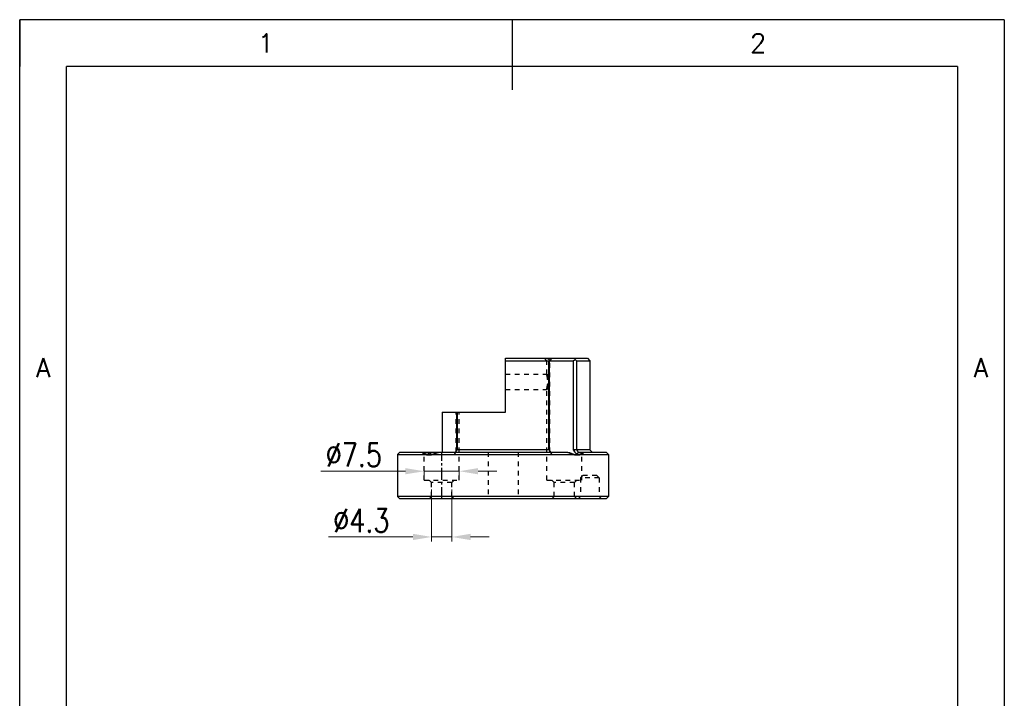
# Model space of a CAD drawing. Header units: millimetres. Extents: x -10 to 200, y -10 to 287.
# Tile 2 of 2: x -10 to 200, y 142 to 287. Entities that reach past the tile are written whole.
import ezdxf
from ezdxf.enums import TextEntityAlignment as Align

# ---------------------------------------------------------------- set-up
doc = ezdxf.new("R2010")
doc.units = ezdxf.units.MM
doc.header["$LTSCALE"] = 10
doc.linetypes.add('CENTER', pattern=[2, 1.25, -0.25, 0.25, -0.25])
doc.linetypes.add('HIDDEN', pattern=[0.2, 0.1, -0.1])
for name, color, linetype in [('1轮廓实线层', 7, 'Continuous'), ('2细线层', 4, 'Continuous'), ('6文字层', 3, 'Continuous'), ('DEFAULT_2', 8, 'HIDDEN'), ('图框层', 7, 'Continuous')]:
    doc.layers.add(name, color=color, linetype=linetype)
doc.layers.add('dim', color=82, linetype='Continuous', lineweight=9)
doc.styles.add('TH_GBDIM', font='romans.shx', dxfattribs={"width": 0.8, "bigfont": 'gbcbig.shx'})
doc.dimstyles.new('TH_GBDIM', dxfattribs={"dimtxt": 3.5, "dimasz": 2.5, "dimexe": 2, "dimexo": 0, "dimgap": 1.5, "dimtad": 1, "dimdec": 1, "dimdsep": 46, "dimtxsty": 'TH_GBDIM', "dimcen": 2.5, "dimclrd": 130, "dimclre": 130, "dimclrt": 3, "dimadec": 0, "dimazin": 2, "dimtfac": 0.714286, "dimtdec": 1, "dimtmove": 0, "dimatfit": 3, "dimfxl": 0, "dimtzin": 0, "dimlwd": -1, "dimlwe": -1, "dimarcsym": 0})

# ---------------------------------------------------------------- blocks, each defined once
blk = doc.blocks.new('*D10')
at = {"layer": 'Defpoints', "color": 0, "transparency": 16777216}
for p in [(76.26, 191.5), (83.76, 191.5), (83.76, 190.66)]:
    blk.add_point(p, dxfattribs=at)
at = {"layer": 'dim', "color": 130, "linetype": 'Continuous', "transparency": 16777216}
for p, q in [((76.26, 191.5), (76.26, 189.66)), ((83.76, 191.5), (83.76, 189.66)), ((72.26, 190.66), (54.26, 190.66)), ((83.76, 190.66), (76.26, 190.66)), ((87.76, 190.66), (91.76, 190.66))]:
    blk.add_line(p, q, dxfattribs=at)
at = {"layer": 'dim', "color": 130, "transparency": 16777216}
for points in [[(72.26, 191.33), (72.26, 190), (76.26, 190.66)], [(87.76, 191.33), (87.76, 190), (83.76, 190.66)]]:
    blk.add_solid(points, dxfattribs=at)
at = {"layer": 'dim', "color": 3, "transparency": 16777216, "insert": (61.26, 194.16), "char_height": 5, "attachment_point": 5, "style": 'TH_GBDIM'}
blk.add_mtext('%%c7.5', dxfattribs=at)
blk = doc.blocks.new('*D11')
at = {"layer": 'Defpoints', "color": 0, "transparency": 16777216}
for p in [(77.86, 186.75), (82.16, 186.75), (82.16, 176.64)]:
    blk.add_point(p, dxfattribs=at)
at = {"layer": 'dim', "color": 130, "linetype": 'Continuous', "transparency": 16777216}
for p, q in [((77.86, 186.75), (77.86, 175.64)), ((82.16, 186.75), (82.16, 175.64)), ((73.86, 176.64), (55.86, 176.64)), ((82.16, 176.64), (77.86, 176.64)), ((86.16, 176.64), (90.16, 176.64))]:
    blk.add_line(p, q, dxfattribs=at)
at = {"layer": 'dim', "color": 130, "transparency": 16777216}
for points in [[(73.86, 177.31), (73.86, 175.97), (77.86, 176.64)], [(86.16, 177.31), (86.16, 175.97), (82.16, 176.64)]]:
    blk.add_solid(points, dxfattribs=at)
at = {"layer": 'dim', "color": 3, "transparency": 16777216, "insert": (62.86, 180.14), "char_height": 5, "attachment_point": 5, "style": 'TH_GBDIM'}
blk.add_mtext('%%c4.3', dxfattribs=at)

msp = doc.modelspace()

# ---------------------------------------------------------------- linework, layer by layer
at = {"color": 7, "linetype": 'Continuous'}
for p, q in [((93.59, 203.25), (93.59, 214.75)), ((93.59, 214.75), (111.09, 214.75)), ((93.59, 214.25), (102.89, 214.25)), ((102.92, 214.49), (102.89, 214.25)), ((102.89, 195.25), (102.89, 214.25)), ((102.96, 214.25), (102.96, 210.42)), ((102.96, 214.25), (108.1, 214.25)), ((108.1, 195.17), (108.1, 214.25)), ((108.79, 214.25), (111.59, 214.25)), ((108.79, 214.25), (108.79, 195.25)), ((111.09, 214.75), (111.59, 214.25)), ((111.59, 214.25), (111.59, 195.25)), ((102.96, 209.08), (102.96, 195.18)), ((80.09, 203.25), (80.09, 194.75)), ((80.09, 203.25), (93.59, 203.25)), ((83.23, 195.18), (83.23, 203.25)), ((83.3, 203.25), (83.3, 195.25)), ((71.09, 194.75), (70.59, 194.25)), ((70.59, 194.25), (70.59, 185.25)), ((70.59, 194.25), (76.48, 194.25)), ((71.09, 194.75), (106.68, 194.75)), ((76.79, 194.25), (77.42, 194.25)), ((77.01, 194.74), (77.02, 194.75)), ((77.91, 194.25), (108.27, 194.25)), ((83.3, 195.25), (83.29, 195.28)), ((102.89, 195.25), (83.3, 195.25)), ((108.79, 195.25), (108.74, 195.29)), ((108.76, 194.25), (109.4, 194.25)), ((111.59, 195.25), (108.79, 195.25)), ((109.19, 194.75), (115.09, 194.75)), ((109.19, 194.73), (109.2, 194.71)), ((109.7, 194.25), (115.59, 194.25)), ((111.59, 195.25), (112.09, 194.75)), ((115.09, 194.75), (115.59, 194.25)), ((115.59, 194.25), (115.59, 185.25)), ((71.09, 184.75), (70.59, 185.25)), ((115.59, 185.25), (70.59, 185.25)), ((115.09, 184.75), (115.59, 185.25)), ((115.09, 184.75), (71.09, 184.75))]:
    msp.add_line(p, q, dxfattribs=at)
for centre, radius, start, end in [((119.01, 237.38), 27.98, 233.9781, 234.8895), ((119.61, 217.06), 16.89, 188.7386, 189.5673), ((102.69, 223.23), 10.48, 301.0713, 303.5381), ((102.56, 212.85), 6.15, 15.5621, 18.0834), ((47.1, 136.61), 99.16, 51.5349, 51.7595), ((77.19, 196.54), 2.39, 260.0791, 264.2246), ((77.18, 196.51), 2.36, 264.2564, 270.0261), ((80.82, 194.07), 3.89, 169.9238, 170.5502), ((88.68, 185.87), 14.66, 142.7786, 142.926), ((93.33, 209.85), 22.28, 222.8208, 224.4487), ((77.34, 195.82), 1.66, 263.4611, 264.5979), ((90.19, 185.71), 15.36, 143.9392, 146.2142), ((76.18, 206.07), 11.8, 283.5822, 286.3378), ((76.65, 198.98), 7.6, 326.2, 330.6273), ((77.02, 198.77), 7.17, 330.6505, 331.0054), ((109.17, 198.77), 7.18, 208.9976, 209.3521), ((109.68, 199.07), 7.77, 209.4201, 213.7519), ((110.11, 206.5), 12.24, 253.7121, 256.3678), ((95.98, 184.66), 16.61, 39.6169, 39.7909), ((93.06, 209.67), 22.01, 315.5393, 317.1873), ((96.6, 185.17), 15.8, 37.3118, 39.6273), ((109, 196.52), 2.37, 269.9884, 275.4513), ((108.85, 195.81), 1.66, 275.4018, 276.5419), ((97.48, 185.86), 14.69, 37.1406, 37.2775), ((105.36, 194.07), 3.89, 9.4496, 10.0761), ((109, 196.54), 2.39, 275.5044, 279.9208)]:
    msp.add_arc(centre, radius, start, end, dxfattribs=at)
msp.add_ellipse((103.11, 209.75), major_axis=(0, 1.65), ratio=0.101876, start_param=1.153468, end_param=1.988125, dxfattribs=at)
for points, knots in [([(75.79, 194.75), (75.81, 194.74), (75.89, 194.69), (75.98, 194.64), (76.05, 194.61)], [0, 0, 0, 0, 0.24181, 1, 1, 1, 1]), ([(76.79, 194.25), (76.66, 194.29), (76.4, 194.4), (76.16, 194.53), (76.05, 194.61)], [0, 0, 0, 0, 0.505152, 1, 1, 1, 1]), ([(76.48, 194.25), (76.39, 194.29), (76.22, 194.38), (76.09, 194.53), (76.05, 194.61)], [0, 0, 0, 0, 0.523574, 1, 1, 1, 1]), ([(76.48, 194.25), (76.56, 194.23), (76.65, 194.21), (76.75, 194.19), (76.77, 194.19)], [0, 0, 0, 0, 0.749296, 1, 1, 1, 1]), ([(76.79, 194.25), (76.81, 194.24), (76.93, 194.2), (77.05, 194.17), (77.15, 194.16)], [0, 0, 0, 0, 0.23537, 1, 1, 1, 1]), ([(77.18, 194.15), (77.3, 194.15), (77.55, 194.17), (77.79, 194.22), (77.91, 194.25)], [0, 0, 0, 0, 0.492509, 1, 1, 1, 1]), ([(78.95, 194.61), (78.78, 194.53), (78.44, 194.4), (78.09, 194.29), (77.91, 194.25)], [0, 0, 0, 0, 0.51586, 1, 1, 1, 1]), ([(108.27, 194.25), (108.1, 194.29), (107.74, 194.4), (107.4, 194.53), (107.23, 194.61)], [0, 0, 0, 0, 0.486587, 1, 1, 1, 1]), ([(108.76, 194.25), (108.71, 194.33), (108.5, 194.64), (108.27, 194.94), (108.1, 195.17)], [0, 0, 0, 0, 0.244227, 1, 1, 1, 1]), ([(108.27, 194.25), (108.39, 194.22), (108.63, 194.17), (108.88, 194.15), (109, 194.15)], [0, 0, 0, 0, 0.507487, 1, 1, 1, 1]), ([(109.04, 194.16), (109.07, 194.16), (109.19, 194.18), (109.31, 194.22), (109.4, 194.25)], [0, 0, 0, 0, 0.267097, 1, 1, 1, 1]), ([(109.4, 194.25), (109.46, 194.27), (109.72, 194.37), (109.97, 194.5), (110.14, 194.61)], [0, 0, 0, 0, 0.253544, 1, 1, 1, 1]), ([(109.41, 194.19), (109.43, 194.19), (109.53, 194.21), (109.63, 194.23), (109.7, 194.25)], [0, 0, 0, 0, 0.250708, 1, 1, 1, 1]), ([(110.14, 194.61), (110.09, 194.53), (109.96, 194.38), (109.79, 194.29), (109.7, 194.25)], [0, 0, 0, 0, 0.478805, 1, 1, 1, 1]), ([(110.14, 194.61), (110.16, 194.62), (110.25, 194.66), (110.33, 194.71), (110.39, 194.75)], [0, 0, 0, 0, 0.258847, 1, 1, 1, 1])]:
    msp.add_open_spline(points, degree=3, knots=knots, dxfattribs=at)
msp.add_open_spline([(108.1, 195.17), (108.31, 195.2), (108.53, 195.24), (108.74, 195.29)], degree=3, dxfattribs=at)
at = {"layer": '1轮廓实线层'}
msp.add_line((95, 287), (95, 272), dxfattribs=at)
at = {"layer": '2细线层'}
for p, q in [((-10, -10), (-10, 287)), ((200, 287), (-10, 287)), ((-10, 287), (-10, 277)), ((95, 287), (95, 277)), ((200, 287), (200, -10))]:
    msp.add_line(p, q, dxfattribs=at)
at = {"layer": 'DEFAULT_2', "color": 8, "linetype": 'HIDDEN'}
for p, q in [((102.42, 214.25), (101.92, 214.75)), ((102.42, 211.35), (102.42, 214.25)), ((102.89, 214.25), (102.96, 214.25)), ((103.09, 214.25), (103.59, 214.75)), ((103.09, 194.75), (103.09, 214.25)), ((93.59, 211.4), (102.45, 211.4)), ((102.42, 211.35), (102.45, 211.4)), ((93.59, 208.1), (102.45, 208.1)), ((102.42, 188.75), (102.42, 208.16)), ((102.45, 208.1), (102.42, 208.16)), ((83.09, 194.75), (83.09, 203.25)), ((83.76, 188.75), (83.76, 203.25)), ((76.26, 194.25), (75.76, 194.75)), ((76.26, 188.75), (76.26, 194.25)), ((76.48, 194.25), (76.79, 194.25)), ((77.18, 194.15), (77.36, 194.15)), ((77.42, 194.16), (77.41, 194.16)), ((77.42, 194.16), (77.41, 194.16)), ((83.13, 194.98), (83.23, 195.17)), ((83.22, 195.17), (83.23, 195.18)), ((83.26, 195.23), (83.23, 195.17)), ((83.25, 195.2), (83.23, 195.17)), ((83.23, 195.18), (83.23, 195.17)), ((83.26, 195.23), (83.25, 195.2)), ((83.29, 195.29), (83.26, 195.23)), ((83.29, 195.29), (83.26, 195.23)), ((83.27, 195.25), (83.28, 195.27)), ((83.27, 195.25), (83.28, 195.27)), ((83.29, 195.28), (83.29, 195.29)), ((83.29, 195.29), (83.3, 195.25)), ((89.89, 194.75), (89.89, 184.75)), ((96.29, 194.75), (96.29, 184.75)), ((102.92, 195.23), (102.89, 195.29)), ((102.89, 195.29), (102.92, 195.23)), ((102.89, 195.29), (102.89, 195.25)), ((102.92, 195.25), (102.91, 195.27)), ((102.92, 195.25), (102.91, 195.27)), ((102.96, 195.17), (102.92, 195.23)), ((102.93, 195.2), (102.96, 195.17)), ((102.96, 195.18), (102.96, 195.17)), ((102.96, 195.18), (102.96, 195.17)), ((102.96, 195.17), (103.05, 194.98)), ((103.24, 194.73), (103.25, 194.71)), ((108.82, 194.15), (109, 194.15)), ((109.7, 194.25), (109.4, 194.25)), ((109.92, 194.25), (110.42, 194.75)), ((109.92, 188.75), (109.92, 194.25)), ((110.09, 189.75), (109.59, 189.25)), ((113.59, 189.25), (109.59, 189.25)), ((109.59, 189.25), (109.59, 185.25)), ((113.09, 189.75), (110.09, 189.75)), ((113.09, 189.75), (113.59, 189.25)), ((113.59, 189.25), (113.59, 185.25)), ((76.26, 188.75), (83.76, 188.75)), ((77.86, 188.25), (77.36, 188.75)), ((77.86, 185.25), (77.86, 188.25)), ((82.16, 188.25), (77.86, 188.25)), ((82.16, 188.25), (82.66, 188.75)), ((82.16, 185.25), (82.16, 188.25)), ((102.42, 188.75), (109.92, 188.75)), ((104.02, 188.25), (103.52, 188.75)), ((108.32, 188.25), (104.02, 188.25)), ((104.02, 185.25), (104.02, 188.25)), ((108.32, 188.25), (108.82, 188.75)), ((108.32, 185.25), (108.32, 188.25)), ((77.86, 185.25), (77.36, 184.75)), ((82.16, 185.25), (82.66, 184.75)), ((104.02, 185.25), (103.52, 184.75)), ((108.32, 185.25), (108.82, 184.75)), ((109.59, 185.25), (109.09, 184.75)), ((113.59, 185.25), (114.09, 184.75))]:
    msp.add_line(p, q, dxfattribs=at)
at = {"layer": 'DEFAULT_2', "color": 1, "linetype": 'CENTER', "ltscale": 0.2032}
msp.add_line((80.01, 184.75), (80.01, 194.75), dxfattribs=at)
at = {"layer": 'DEFAULT_2', "color": 8, "linetype": 'HIDDEN'}
for points in [[(83.13, 194.98), (83.2, 195.11), (83.26, 195.23)], [(102.92, 195.23), (102.98, 195.11), (103.05, 194.98)]]:
    msp.add_lwpolyline(points, dxfattribs=at)
for centre, radius, start, end in [((119.31, 237.8), 28.5, 233.9801, 234.2822), ((118.84, 237.15), 27.69, 234.2796, 234.5866), ((118.38, 236.49), 26.89, 234.5891, 234.9011), ((118.52, 216.88), 15.78, 188.7096, 189.5964), ((102.43, 212.81), 6.28, 15.5886, 18.0569), ((76.7, 196.04), 1.57, 234.8688, 238.3981), ((76.75, 196.12), 1.67, 238.4132, 241.7674), ((76.8, 196.23), 1.79, 241.7896, 244.9542), ((93.13, 209.67), 22.01, 222.8127, 224.4607), ((88.69, 185.87), 14.66, 142.7224, 142.7786), ((77.34, 195.81), 1.66, 263.4574, 264.4893), ((77.35, 195.97), 1.82, 264.5356, 267.7093), ((77.35, 195.94), 1.79, 264.6094, 267.7372), ((77.18, 196.58), 2.43, 270.0058, 272.2698), ((77.18, 196.63), 2.48, 272.2689, 274.1181), ((77.36, 196.16), 2.01, 267.7181, 270.0079), ((77.36, 196.13), 1.98, 267.701, 270.0242), ((77.18, 196.67), 2.52, 274.1169, 275.4091), ((89.94, 185.88), 15.06, 143.9184, 146.238), ((77.13, 197.99), 3.85, 281.7163, 284.4649), ((76.49, 200.07), 5.99, 286.9491, 288.762), ((76.34, 200.54), 6.48, 288.7477, 290.3163), ((76.1, 201.17), 7.16, 290.3204, 293.4802), ((76.3, 205.62), 11.33, 283.5687, 284.7106), ((75.95, 206.92), 12.68, 284.7304, 286.2743), ((99.63, 186.72), 18.51, 154.4179, 155.9797), ((99.3, 186.87), 18.15, 154.4052, 155.9984), ((75.74, 198.71), 8.29, 327.4783, 330.9671), ((69.65, 216.11), 25.18, 301.8308, 302.0111), ((76.14, 199.31), 8.2, 325.9167, 326.2693), ((76.15, 199.3), 8.2, 325.9132, 326.2662), ((76.19, 199.27), 8.14, 326.2695, 326.4204), ((76.22, 199.25), 8.1, 326.4203, 326.62), ((76.03, 198.55), 7.95, 330.9794, 331.3418), ((76.34, 199.18), 7.97, 326.6175, 327.6793), ((76.07, 198.52), 7.9, 331.342, 331.5257), ((76.17, 198.47), 7.79, 331.524, 332.4254), ((76.55, 199.04), 7.72, 327.6795, 329.1326), ((76.34, 198.38), 7.6, 332.4251, 333.404), ((76.78, 198.91), 7.45, 329.1387, 329.9054), ((76.92, 198.83), 7.29, 329.9717, 330.5876), ((109.16, 198.76), 7.16, 208.9944, 209.2313), ((109.26, 198.82), 7.28, 209.4099, 210.0266), ((103.57, 195.56), 0.726, 207.1261, 209.4969), ((109.4, 198.9), 7.44, 210.093, 210.8607), ((109.58, 199.01), 7.66, 210.8619, 212.3268), ((109.84, 198.38), 7.59, 206.5943, 207.5769), ((109.84, 199.17), 7.96, 212.322, 213.3851), ((110, 198.46), 7.78, 207.5766, 208.4738), ((110.1, 198.51), 7.89, 208.4722, 208.657), ((116.53, 216.11), 25.18, 237.9889, 238.1692), ((110.15, 198.54), 7.94, 208.6572, 209.0202), ((109.95, 199.25), 8.09, 213.3826, 213.5825), ((110.54, 198.76), 8.39, 209.057, 212.5031), ((109.98, 199.27), 8.13, 213.5825, 213.7335), ((110.04, 199.31), 8.2, 213.7307, 214.0833), ((110.02, 199.3), 8.18, 213.7336, 213.9693), ((86.88, 186.87), 18.15, 24.0017, 25.5947), ((86.88, 186.87), 18.15, 24.0016, 25.5948), ((110.18, 206.72), 12.46, 253.7125, 255.2828), ((109.86, 205.53), 11.23, 255.2846, 256.4361), ((110.14, 201.32), 7.32, 246.5543, 249.6453), ((109.87, 200.61), 6.56, 249.6927, 251.243), ((109.72, 200.16), 6.08, 251.2512, 253.0378), ((109.03, 197.9), 3.77, 255.5035, 258.3146), ((95.96, 184.65), 16.63, 39.6157, 39.7895), ((92.46, 210.24), 22.83, 315.5691, 317.1575), ((96.82, 185.35), 15.52, 37.291, 39.6484), ((109.01, 196.66), 2.51, 264.6734, 265.8791), ((108.83, 196.16), 2.01, 269.9917, 272.3462), ((108.83, 196.13), 1.98, 269.9744, 272.3643), ((109, 196.62), 2.47, 265.878, 267.6821), ((109, 196.58), 2.43, 267.6811, 269.9984), ((108.83, 195.97), 1.82, 272.3581, 275.3615), ((108.84, 195.93), 1.78, 272.3252, 275.5707), ((97.48, 185.86), 14.68, 37.0741, 37.2793), ((108.56, 196.88), 2.75, 287.5959, 293.0496), ((108.15, 197.75), 3.72, 297.8695, 302.3349), ((109.37, 196.25), 1.82, 295.0516, 296.5239), ((109.4, 196.19), 1.75, 296.5229, 298.2351), ((109.44, 196.11), 1.66, 298.2163, 301.6031), ((109.5, 196.03), 1.56, 301.5837, 305.1494)]:
    msp.add_arc(centre, radius, start, end, dxfattribs=at)
for points, knots in [([(102.42, 211.35), (102.42, 211.32), (102.43, 211.24), (102.46, 211.12), (102.49, 210.95), (102.53, 210.75), (102.57, 210.53), (102.62, 210.19), (102.64, 209.75), (102.62, 209.31), (102.57, 208.98), (102.53, 208.75), (102.49, 208.56), (102.46, 208.39), (102.43, 208.26), (102.42, 208.19), (102.42, 208.16)], [0, 0, 0, 0, 0.028204, 0.069475, 0.122444, 0.185395, 0.256538, 0.334034, 0.500007, 0.665977, 0.743464, 0.814603, 0.877557, 0.930529, 0.971798, 1, 1, 1, 1]), ([(102.42, 208.16), (102.42, 208.19), (102.43, 208.26), (102.46, 208.39), (102.49, 208.56), (102.53, 208.75), (102.57, 208.98), (102.62, 209.31), (102.64, 209.75), (102.62, 210.19), (102.57, 210.53), (102.53, 210.75), (102.49, 210.95), (102.46, 211.12), (102.43, 211.24), (102.42, 211.32), (102.42, 211.35)], [0, 0, 0, 0, 0.028208, 0.069484, 0.12246, 0.185413, 0.25655, 0.334039, 0.500003, 0.665963, 0.743449, 0.814586, 0.877541, 0.930519, 0.971794, 1, 1, 1, 1]), ([(102.45, 211.4), (102.45, 211.4), (102.47, 211.4), (102.5, 211.38), (102.54, 211.32), (102.6, 211.24), (102.67, 211.12), (102.75, 210.98), (102.85, 210.75), (102.92, 210.56), (102.96, 210.42)], [0, 0, 0, 0, 0.01462, 0.035875, 0.100772, 0.194939, 0.315604, 0.459473, 0.623404, 1, 1, 1, 1]), ([(102.51, 211.36), (102.5, 211.37), (102.48, 211.39), (102.46, 211.4), (102.45, 211.4)], [0, 0, 0, 0, 0.624395, 1, 1, 1, 1]), ([(102.96, 210.42), (102.93, 210.53), (102.86, 210.74), (102.74, 211.01), (102.63, 211.19), (102.56, 211.3), (102.52, 211.35), (102.51, 211.36)], [0, 0, 0, 0, 0.332148, 0.618589, 0.84606, 0.933109, 1, 1, 1, 1]), ([(102.96, 209.08), (102.92, 208.95), (102.85, 208.76), (102.75, 208.52), (102.67, 208.38), (102.6, 208.27), (102.54, 208.18), (102.5, 208.13), (102.47, 208.11), (102.45, 208.1), (102.45, 208.1)], [0, 0, 0, 0, 0.3766, 0.540526, 0.684393, 0.805066, 0.899242, 0.964135, 0.985383, 1, 1, 1, 1]), ([(102.45, 208.1), (102.46, 208.1), (102.48, 208.12), (102.49, 208.13), (102.51, 208.14)], [0, 0, 0, 0, 0.37578, 1, 1, 1, 1]), ([(102.51, 208.14), (102.52, 208.16), (102.56, 208.2), (102.63, 208.31), (102.74, 208.5), (102.86, 208.77), (102.93, 208.97), (102.96, 209.08)], [0, 0, 0, 0, 0.066836, 0.153843, 0.381293, 0.667782, 1, 1, 1, 1]), ([(76.05, 194.61), (76.09, 194.53), (76.22, 194.38), (76.39, 194.29), (76.48, 194.25)], [0, 0, 0, 0, 0.478805, 1, 1, 1, 1]), ([(76.79, 194.25), (76.72, 194.27), (76.46, 194.37), (76.22, 194.5), (76.05, 194.61)], [0, 0, 0, 0, 0.253544, 1, 1, 1, 1]), ([(77.18, 194.15), (77.06, 194.15), (76.83, 194.17), (76.6, 194.22), (76.48, 194.25)], [0, 0, 0, 0, 0.503026, 1, 1, 1, 1]), ([(77.15, 194.16), (77.12, 194.16), (76.99, 194.18), (76.87, 194.22), (76.79, 194.25)], [0, 0, 0, 0, 0.267097, 1, 1, 1, 1]), ([(77.36, 194.15), (77.48, 194.15), (77.72, 194.17), (77.97, 194.22), (78.09, 194.25)], [0, 0, 0, 0, 0.474312, 1, 1, 1, 1]), ([(77.91, 194.21), (77.86, 194.2), (77.68, 194.17), (77.5, 194.15), (77.36, 194.15)], [0, 0, 0, 0, 0.264803, 1, 1, 1, 1]), ([(77.91, 194.25), (77.87, 194.24), (77.71, 194.2), (77.55, 194.17), (77.42, 194.16)], [0, 0, 0, 0, 0.253978, 1, 1, 1, 1]), ([(77.91, 194.25), (77.94, 194.26), (78.05, 194.29), (78.16, 194.32), (78.24, 194.34)], [0, 0, 0, 0, 0.24549, 1, 1, 1, 1]), ([(78.09, 194.25), (78.24, 194.3), (78.53, 194.41), (78.81, 194.54), (78.95, 194.61)], [0, 0, 0, 0, 0.487094, 1, 1, 1, 1]), ([(78.09, 194.25), (78.24, 194.3), (78.53, 194.41), (78.81, 194.54), (78.95, 194.61)], [0, 0, 0, 0, 0.48703, 1, 1, 1, 1]), ([(82.72, 194.25), (82.76, 194.31), (82.91, 194.55), (83.04, 194.79), (83.13, 194.98)], [0, 0, 0, 0, 0.254661, 1, 1, 1, 1]), ([(103.05, 194.98), (103.08, 194.92), (103.21, 194.67), (103.35, 194.43), (103.46, 194.25)], [0, 0, 0, 0, 0.245374, 1, 1, 1, 1]), ([(108.09, 194.25), (107.95, 194.3), (107.65, 194.41), (107.37, 194.54), (107.23, 194.61)], [0, 0, 0, 0, 0.48703, 1, 1, 1, 1]), ([(108.09, 194.25), (107.95, 194.3), (107.65, 194.41), (107.37, 194.54), (107.23, 194.61)], [0, 0, 0, 0, 0.487094, 1, 1, 1, 1]), ([(107.94, 194.34), (107.97, 194.33), (108.08, 194.3), (108.19, 194.27), (108.27, 194.25)], [0, 0, 0, 0, 0.254545, 1, 1, 1, 1]), ([(108.09, 194.25), (108.22, 194.22), (108.46, 194.17), (108.71, 194.15), (108.82, 194.15)], [0, 0, 0, 0, 0.525124, 1, 1, 1, 1]), ([(108.1, 195.17), (108.16, 195.09), (108.39, 194.79), (108.61, 194.49), (108.76, 194.25)], [0, 0, 0, 0, 0.255531, 1, 1, 1, 1]), ([(109.7, 194.25), (109.59, 194.22), (109.36, 194.17), (109.12, 194.15), (109, 194.15)], [0, 0, 0, 0, 0.49697, 1, 1, 1, 1]), ([(109.4, 194.25), (109.37, 194.24), (109.25, 194.2), (109.13, 194.17), (109.04, 194.16)], [0, 0, 0, 0, 0.23537, 1, 1, 1, 1]), ([(109.89, 194.46), (109.87, 194.45), (109.79, 194.41), (109.7, 194.37), (109.64, 194.34)], [0, 0, 0, 0, 0.248765, 1, 1, 1, 1]), ([(109.7, 194.25), (109.79, 194.29), (109.96, 194.38), (110.09, 194.53), (110.14, 194.61)], [0, 0, 0, 0, 0.523574, 1, 1, 1, 1])]:
    msp.add_open_spline(points, degree=3, knots=knots, dxfattribs=at)
msp.add_open_spline([(108.74, 195.29), (108.53, 195.24), (108.31, 195.2), (108.1, 195.17)], degree=3, dxfattribs=at)
at = {"layer": '图框层'}
for p, q in [((0, 0), (0, 277)), ((190, 277), (0, 277)), ((190, 277), (190, 0))]:
    msp.add_line(p, q, dxfattribs=at)

# ---------------------------------------------------------------- texts
at = {"layer": '6文字层', "style": 'TH_GBDIM'}
for s, p in [('1', (42.5, 282)), ('2', (147.5, 282)), ('A', (-5, 212.75)), ('A', (195, 212.75))]:
    msp.add_text(s, height=4, dxfattribs=at).set_placement(p, align=Align.MIDDLE)

# ---------------------------------------------------------------- dimensions: what is measured, and where the dimension line sits
at = {"layer": 'dim'}
for base, p1, p2, picture, middle in [((83.76, 190.66), (76.26, 191.5), (83.76, 191.5), '*D10', (61.26, 190.66)), ((82.16, 176.64), (77.86, 186.75), (82.16, 186.75), '*D11', (62.86, 176.64))]:
    dim = msp.add_linear_dim(base=base, p1=p1, p2=p2, text='%%c<>', dimstyle='TH_GBDIM', override={"dimtxt": 5, "dimasz": 4, "dimexe": 0.9995, "dimgap": 0.9995, "dimarcsym": 1}, dxfattribs=at)
    dim.commit()
    dim.dimension.update_dxf_attribs({"geometry": picture, "text_midpoint": middle, "dimtype": 160})

doc.saveas('drawing.dxf')
